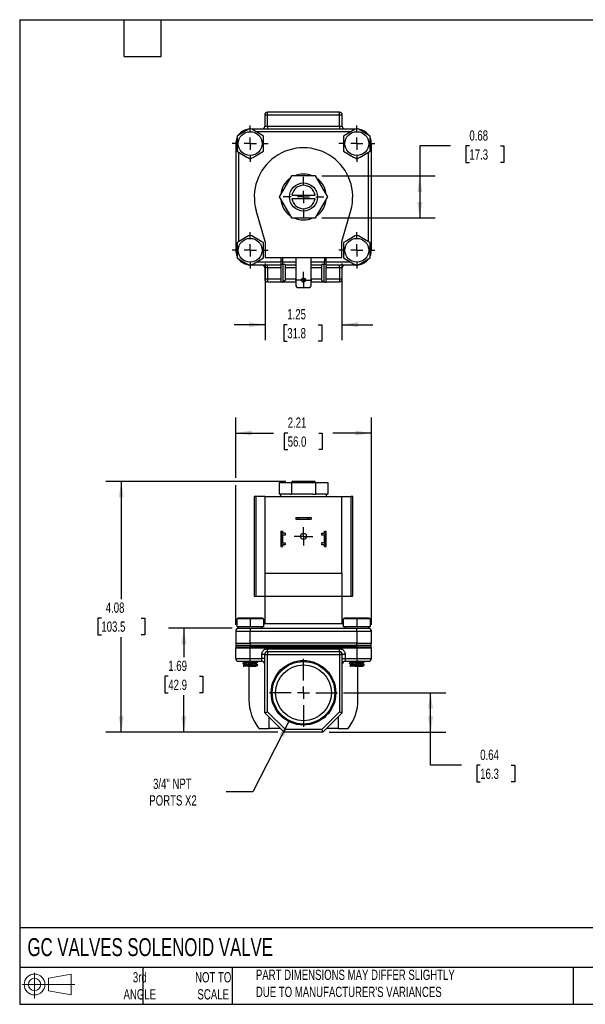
# Model space of a CAD drawing. Header units: inches. Extents: x 0.5 to 21.5, y 0.5 to 16.5.
# Tile 1 of 3: x 0.5 to 9.7, y 0.5 to 16.5. Entities that reach past the tile are written whole.
import ezdxf

# ---------------------------------------------------------------- set-up
doc = ezdxf.new("R2010")
doc.units = ezdxf.units.IN
doc.header["$LTSCALE"] = 2
doc.header["$MEASUREMENT"] = 0
doc.linetypes.add('SLD-Center', pattern=[0.75, 0.6, -0.05, 0.05, -0.05])
doc.linetypes.add('SLD-Solid', pattern=[0])
doc.layers.add('CENTER', color=40, linetype='SLD-Center')
doc.layers.add('SLD-DEFPOINTS', color=7, linetype='Continuous')
doc.layers.add('DIMENSIONS', color=140, linetype='SLD-Solid', lineweight=25)
doc.layers.add('TEXT', color=140, linetype='SLD-Solid', lineweight=25)
doc.styles.add('SLDTEXTSTYLE0', font='TXT', dxfattribs={"width": 0.7})
doc.dimstyles.new('SLDDIMSTYLE0', dxfattribs={"dimtxt": 0.169922, "dimasz": 0.26, "dimexe": 0, "dimexo": 0.0625, "dimgap": 0.04248, "dimtad": 0, "dimtih": 1, "dimtoh": 1, "dimrnd": 1e-09, "dimdsep": 46, "dimtxsty": 'SLDTEXTSTYLE0', "dimsah": 1, "dimcen": 0.09, "dimadec": 0, "dimazin": 2, "dimtfac": 1, "dimtofl": 0, "dimtmove": 0, "dimatfit": 3, "dimfxl": 0, "dimfrac": 2, "dimtolj": 1, "dimtzin": 12, "dimarcsym": 0})
doc.dimstyles.new('SLDDIMSTYLE1', dxfattribs={"dimtxt": 0.169922, "dimasz": 0.26, "dimexe": 0, "dimexo": 0.0625, "dimgap": 0.04248, "dimtad": 0, "dimtih": 1, "dimtoh": 1, "dimrnd": 1e-09, "dimzin": 12, "dimdsep": 46, "dimtxsty": 'SLDTEXTSTYLE0', "dimsah": 1, "dimcen": 0.09, "dimadec": 0, "dimazin": 3, "dimtfac": 1, "dimtofl": 0, "dimtmove": 0, "dimatfit": 3, "dimfxl": 0, "dimfrac": 2, "dimtolj": 1, "dimtzin": 12, "dimarcsym": 0})
doc.dimstyles.new('SLDDIMSTYLE2', dxfattribs={"dimtxt": 0.169922, "dimasz": 0.26, "dimexe": 0, "dimexo": 0.0625, "dimgap": 0.04248, "dimtad": 0, "dimtih": 1, "dimtoh": 1, "dimrnd": 1e-09, "dimzin": 12, "dimdsep": 46, "dimtxsty": 'SLDTEXTSTYLE0', "dimsah": 1, "dimcen": 0, "dimadec": 0, "dimazin": 3, "dimtfac": 1, "dimtofl": 0, "dimtmove": 0, "dimatfit": 3, "dimfxl": 0, "dimfrac": 2, "dimtolj": 1, "dimtzin": 12, "dimarcsym": 0})
doc.dimstyles.new('SLDDIMSTYLE3', dxfattribs={"dimtxt": 0.169922, "dimasz": 0.26, "dimexe": 0, "dimexo": 0.0625, "dimgap": 0.04248, "dimtad": 0, "dimtih": 1, "dimtoh": 1, "dimrnd": 1e-09, "dimzin": 12, "dimdsep": 46, "dimtxsty": 'SLDTEXTSTYLE0', "dimsah": 1, "dimcen": 0.09, "dimadec": 0, "dimazin": 3, "dimtfac": 1, "dimtmove": 0, "dimatfit": 0, "dimfxl": 0, "dimfrac": 2, "dimtolj": 1, "dimtzin": 12, "dimarcsym": 0})

# ---------------------------------------------------------------- blocks, each defined once
blk = doc.blocks.new('Block11')
at = {"color": 7, "linetype": 'SLD-Solid', "lineweight": 18}
for p, q in [((0.204, 0.418), (0.204, 0)), ((0.431, 0.328), (0.801, 0.396)), ((0.431, 0.126), (0.431, 0.328)), ((0.801, 0.396), (0.801, 0.058)), ((0, 0.227), (0.856, 0.227)), ((0.431, 0.126), (0.801, 0.058))]:
    blk.add_line(p, q, dxfattribs=at)
for radius in [0.169, 0.101]:
    blk.add_circle((0.204, 0.227), radius, dxfattribs=at)
blk = doc.blocks.new('Block12')
at = {"layer": 'SLD-DEFPOINTS'}
blk.add_blockref('Block11', (0, 0), dxfattribs=at)
blk = doc.blocks.new('_D')
at = {"layer": 'DIMENSIONS'}
for p, q in [((5.767, 5.562), (7.43, 5.562)), ((7.18, 4.921), (7.18, 5.562)), ((5.529, 4.921), (7.43, 4.921)), ((7.18, 4.385), (7.18, 4.921)), ((7.68, 4.385), (7.18, 4.385)), ((7.987, 4.385), (7.93, 4.385)), ((7.93, 4.385), (7.93, 4.115)), ((8.492, 4.385), (8.549, 4.385)), ((8.549, 4.385), (8.549, 4.115)), ((7.93, 4.115), (7.987, 4.115)), ((8.549, 4.115), (8.492, 4.115))]:
    blk.add_line(p, q, dxfattribs=at)
for points in [[(7.18, 5.562), (7.14, 5.302), (7.22, 5.302)], [(7.18, 4.921), (7.22, 5.181), (7.14, 5.181)]]:
    blk.add_solid(points, dxfattribs=at)
at = {"layer": 'DIMENSIONS', "char_height": 0.1667, "attachment_point": 1, "style": 'SLDTEXTSTYLE0'}
for s, insert in [('0.64', (7.987, 4.638)), ('16.3', (7.987, 4.33))]:
    blk.add_mtext(s, dxfattribs=dict(at, insert=insert))
blk = doc.blocks.new('_D_1')
at = {"layer": 'DIMENSIONS'}
for p, q in [((3.954, 6.611), (2.919, 6.611)), ((3.169, 6.611), (3.169, 6.139)), ((2.916, 5.831), (2.859, 5.831)), ((2.859, 5.831), (2.859, 5.561)), ((3.421, 5.831), (3.478, 5.831)), ((3.478, 5.831), (3.478, 5.561)), ((2.859, 5.561), (2.916, 5.561)), ((3.169, 4.921), (3.169, 5.523)), ((3.478, 5.561), (3.421, 5.561)), ((4.699, 4.921), (2.919, 4.921))]:
    blk.add_line(p, q, dxfattribs=at)
for points in [[(3.169, 6.611), (3.129, 6.351), (3.209, 6.351)], [(3.169, 4.921), (3.209, 5.181), (3.129, 5.181)]]:
    blk.add_solid(points, dxfattribs=at)
at = {"layer": 'DIMENSIONS', "char_height": 0.1667, "attachment_point": 1, "style": 'SLDTEXTSTYLE0'}
for s, insert in [('1.69', (2.916, 6.084)), ('42.9', (2.916, 5.775))]:
    blk.add_mtext(s, dxfattribs=dict(at, insert=insert))
blk = doc.blocks.new('_D_2')
at = {"layer": 'DIMENSIONS'}
for p, q in [((4.827, 8.996), (1.901, 8.996)), ((2.151, 8.996), (2.151, 7.084)), ((1.828, 6.776), (1.771, 6.776)), ((1.771, 6.776), (1.771, 6.506)), ((2.475, 6.776), (2.532, 6.776)), ((2.532, 6.776), (2.532, 6.506)), ((1.771, 6.506), (1.828, 6.506)), ((2.151, 4.921), (2.151, 6.468)), ((2.532, 6.506), (2.475, 6.506)), ((4.699, 4.921), (1.901, 4.921))]:
    blk.add_line(p, q, dxfattribs=at)
for points in [[(2.151, 8.996), (2.111, 8.736), (2.191, 8.736)], [(2.151, 4.921), (2.191, 5.181), (2.111, 5.181)]]:
    blk.add_solid(points, dxfattribs=at)
at = {"layer": 'DIMENSIONS', "char_height": 0.1667, "attachment_point": 1, "style": 'SLDTEXTSTYLE0'}
for s, insert in [('4.08', (1.899, 7.029)), ('103.5', (1.828, 6.721))]:
    blk.add_mtext(s, dxfattribs=dict(at, insert=insert))
blk = doc.blocks.new('_D_3')
at = {"layer": 'DIMENSIONS'}
for p, q in [((4.012, 9.056), (4.012, 10.033)), ((6.217, 6.664), (6.217, 10.033)), ((4.012, 9.783), (4.626, 9.783)), ((4.857, 9.783), (4.8, 9.783)), ((4.8, 9.783), (4.8, 9.513)), ((5.362, 9.783), (5.419, 9.783)), ((5.419, 9.783), (5.419, 9.513)), ((6.217, 9.783), (5.592, 9.783)), ((4.8, 9.513), (4.857, 9.513)), ((5.419, 9.513), (5.362, 9.513)), ((4.012, 6.664), (4.012, 8.936))]:
    blk.add_line(p, q, dxfattribs=at)
for points in [[(4.012, 9.783), (4.272, 9.743), (4.272, 9.823)], [(6.217, 9.783), (5.957, 9.823), (5.957, 9.743)]]:
    blk.add_solid(points, dxfattribs=at)
at = {"layer": 'DIMENSIONS', "char_height": 0.1667, "attachment_point": 1, "style": 'SLDTEXTSTYLE0'}
for s, insert in [('2.21', (4.857, 10.036)), ('56.0', (4.857, 9.728))]:
    blk.add_mtext(s, dxfattribs=dict(at, insert=insert))
blk = doc.blocks.new('_D_4')
at = {"layer": 'DIMENSIONS'}
for p, q in [((4.876, 5.094), (4.293, 3.952)), ((4.293, 3.952), (3.856, 3.952))]:
    blk.add_line(p, q, dxfattribs=at)
blk.add_solid([(4.876, 5.094), (4.722, 4.881), (4.793, 4.844)], dxfattribs=at)
at = {"layer": 'DIMENSIONS', "char_height": 0.1667, "attachment_point": 1, "style": 'SLDTEXTSTYLE0'}
for s, insert in [('3/4" NPT', (2.668, 4.167)), ('PORTS X2', (2.607, 3.897))]:
    blk.add_mtext(s, dxfattribs=dict(at, insert=insert))
blk = doc.blocks.new('SW_CENTERMARKSYMBOL_0')
at = {"layer": 'CENTER', "color": 0}
for p, q in [((-0.1, 0), (-0.14975, 0)), ((0, 0), (-0.1, 0)), ((0, 0.1), (0, 0.14975)), ((0, 0), (0, 0.1)), ((0, 0), (0, -0.1)), ((0, 0), (0.1, 0)), ((0.1, 0), (0.14975, 0)), ((0, -0.1), (0, -0.14975))]:
    blk.add_line(p, q, dxfattribs=at)
blk = doc.blocks.new('SW_CENTERMARKSYMBOL_1')
at = {"layer": 'CENTER', "color": 0}
for p, q in [((0, 0.2), (0, 0.553)), ((-0.2, 0), (-0.553, 0)), ((0, 0), (-0.1, 0)), ((0, 0), (0, 0.1)), ((0, 0), (0, -0.1)), ((0, 0), (0.1, 0)), ((0.2, 0), (0.553, 0)), ((0, -0.2), (0, -0.553))]:
    blk.add_line(p, q, dxfattribs=at)
blk = doc.blocks.new('_D_7')
at = {"layer": 'DIMENSIONS'}
for p, q in [((4.489, 12.537), (4.489, 11.294)), ((5.739, 12.537), (5.739, 11.294)), ((4.489, 11.544), (3.989, 11.544)), ((4.85, 11.544), (4.792, 11.544)), ((4.792, 11.544), (4.792, 11.274)), ((5.354, 11.544), (5.412, 11.544)), ((5.412, 11.544), (5.412, 11.274)), ((5.739, 11.544), (6.239, 11.544)), ((4.792, 11.274), (4.85, 11.274)), ((5.412, 11.274), (5.354, 11.274))]:
    blk.add_line(p, q, dxfattribs=at)
for points in [[(4.489, 11.544), (4.229, 11.584), (4.229, 11.504)], [(5.739, 11.544), (5.999, 11.504), (5.999, 11.584)]]:
    blk.add_solid(points, dxfattribs=at)
at = {"layer": 'DIMENSIONS', "char_height": 0.1667, "attachment_point": 1, "style": 'SLDTEXTSTYLE0'}
for s, insert in [('1.25', (4.85, 11.797)), ('31.8', (4.85, 11.489))]:
    blk.add_mtext(s, dxfattribs=dict(at, insert=insert))
blk = doc.blocks.new('_D_8')
at = {"layer": 'DIMENSIONS'}
for p, q in [((7.504, 14.448), (7.004, 14.448)), ((7.004, 14.448), (7.004, 13.96)), ((7.811, 14.448), (7.754, 14.448)), ((7.754, 14.448), (7.754, 14.178)), ((8.316, 14.448), (8.373, 14.448)), ((8.373, 14.448), (8.373, 14.178)), ((7.754, 14.178), (7.811, 14.178)), ((8.373, 14.178), (8.316, 14.178)), ((5.411, 13.96), (7.254, 13.96)), ((7.004, 13.96), (7.004, 13.279)), ((5.411, 13.279), (7.254, 13.279))]:
    blk.add_line(p, q, dxfattribs=at)
for points in [[(7.004, 13.96), (6.964, 13.7), (7.044, 13.7)], [(7.004, 13.279), (7.044, 13.539), (6.964, 13.539)]]:
    blk.add_solid(points, dxfattribs=at)
at = {"layer": 'DIMENSIONS', "char_height": 0.1667, "attachment_point": 1, "style": 'SLDTEXTSTYLE0'}
for s, insert in [('0.68', (7.811, 14.701)), ('17.3', (7.811, 14.392))]:
    blk.add_mtext(s, dxfattribs=dict(at, insert=insert))
blk = doc.blocks.new('SW_CENTERMARKSYMBOL_3')
at = {"layer": 'CENTER', "color": 0}
for p, q in [((0, 0.2), (0, 0.294)), ((-0.2, 0), (-0.294, 0)), ((0, 0), (-0.1, 0)), ((0, 0), (0, 0.1)), ((0, 0), (0, -0.1)), ((0, 0), (0.1, 0)), ((0.2, 0), (0.294, 0)), ((0, -0.2), (0, -0.294))]:
    blk.add_line(p, q, dxfattribs=at)
blk = doc.blocks.new('SW_CENTERMARKSYMBOL_4')
at = {"layer": 'CENTER', "color": 0}
for p, q in [((0, 0.2), (0, 0.294)), ((-0.2, 0), (-0.294, 0)), ((0, 0), (-0.1, 0)), ((0, 0), (0, 0.1)), ((0, 0), (0, -0.1)), ((0, 0), (0.1, 0)), ((0.2, 0), (0.294, 0)), ((0, -0.2), (0, -0.294))]:
    blk.add_line(p, q, dxfattribs=at)
blk = doc.blocks.new('SW_CENTERMARKSYMBOL_5')
at = {"layer": 'CENTER', "color": 0}
for p, q in [((0, 0.2), (0, 0.294)), ((-0.2, 0), (-0.294, 0)), ((0, 0), (-0.1, 0)), ((0, 0), (0, 0.1)), ((0, 0), (0, -0.1)), ((0, 0), (0.1, 0)), ((0.2, 0), (0.294, 0)), ((0, -0.2), (0, -0.294))]:
    blk.add_line(p, q, dxfattribs=at)
blk = doc.blocks.new('SW_CENTERMARKSYMBOL_6')
at = {"layer": 'CENTER', "color": 0}
for p, q in [((0, 0.2), (0, 0.294)), ((-0.2, 0), (-0.294, 0)), ((0, 0), (-0.1, 0)), ((0, 0), (0, 0.1)), ((0, 0), (0, -0.1)), ((0, 0), (0.1, 0)), ((0.2, 0), (0.294, 0)), ((0, -0.2), (0, -0.294))]:
    blk.add_line(p, q, dxfattribs=at)
blk = doc.blocks.new('SW_CENTERMARKSYMBOL_7')
at = {"layer": 'CENTER', "color": 0}
for p, q in [((-0.1, 0), (-0.133, 0)), ((0, 0), (-0.1, 0)), ((0, 0.1), (0, 0.133)), ((0, 0), (0, 0.1)), ((0, 0), (0, -0.1)), ((0, 0), (0.1, 0)), ((0.1, 0), (0.133, 0)), ((0, -0.1), (0, -0.133))]:
    blk.add_line(p, q, dxfattribs=at)
blk = doc.blocks.new('SW_CENTERMARKSYMBOL_8')
at = {"layer": 'CENTER', "color": 0}
for p, q in [((0, 0.2), (0, 0.328)), ((-0.2, 0), (-0.328, 0)), ((0, 0), (-0.1, 0)), ((0, 0), (0, 0.1)), ((0, 0), (0, -0.1)), ((0, 0), (0.1, 0)), ((0.2, 0), (0.328, 0)), ((0, -0.2), (0, -0.328))]:
    blk.add_line(p, q, dxfattribs=at)

msp = doc.modelspace()

# ---------------------------------------------------------------- linework, layer by layer
for p, q in [((4.484, 14.95), (4.484, 14.769)), ((4.531, 14.95), (4.484, 14.95)), ((4.531, 14.95), (4.531, 14.997)), ((5.697, 14.997), (4.531, 14.997)), ((5.697, 14.95), (4.531, 14.95)), ((4.531, 14.769), (4.531, 14.95)), ((5.697, 14.95), (5.697, 14.997)), ((5.697, 14.769), (5.697, 14.95)), ((5.744, 14.95), (5.697, 14.95)), ((5.744, 14.769), (5.744, 14.95)), ((5.959, 14.722), (4.27, 14.722)), ((4.484, 14.769), (4.531, 14.769)), ((4.531, 14.769), (4.531, 14.722)), ((4.531, 14.769), (5.697, 14.769)), ((5.697, 14.769), (5.697, 14.722)), ((5.697, 14.769), (5.744, 14.769)), ((5.878, 14.675), (4.351, 14.675)), ((4.012, 14.486), (4.012, 12.753)), ((4.032, 14.486), (4.012, 14.486)), ((6.217, 14.486), (6.197, 14.486)), ((6.217, 12.753), (6.217, 14.486)), ((4.059, 14.346), (4.059, 12.892)), ((6.17, 12.892), (6.17, 14.346)), ((4.918, 13.96), (4.721, 13.619)), ((5.311, 13.96), (4.918, 13.96)), ((5.507, 13.619), (5.311, 13.96)), ((4.721, 13.619), (4.918, 13.279)), ((4.927, 13.649), (5.302, 13.649)), ((5.311, 13.279), (5.507, 13.619)), ((5.302, 13.589), (4.927, 13.589)), ((4.489, 12.897), (4.345, 13.398)), ((5.739, 12.897), (5.883, 13.398)), ((4.918, 13.279), (5.311, 13.279)), ((4.489, 12.897), (4.489, 12.637)), ((5.739, 12.637), (5.739, 12.897)), ((4.012, 12.753), (4.032, 12.753)), ((6.197, 12.753), (6.217, 12.753)), ((4.27, 12.517), (4.743, 12.517)), ((4.351, 12.564), (4.743, 12.564)), ((4.489, 12.637), (5.739, 12.637)), ((4.531, 12.47), (4.531, 12.517)), ((4.743, 12.637), (4.743, 12.583)), ((4.743, 12.583), (4.775, 12.583)), ((4.743, 12.583), (4.743, 12.523)), ((4.784, 12.523), (4.743, 12.523)), ((4.743, 12.523), (4.743, 12.237)), ((4.775, 12.637), (4.775, 12.583)), ((4.775, 12.583), (4.775, 12.523)), ((4.775, 12.564), (4.988, 12.564)), ((4.784, 12.245), (4.784, 12.523)), ((4.814, 12.523), (4.784, 12.523)), ((4.814, 12.523), (4.814, 12.26)), ((4.814, 12.517), (4.988, 12.517)), ((4.988, 12.637), (4.988, 12.196)), ((5.241, 12.196), (5.241, 12.637)), ((5.241, 12.564), (5.453, 12.564)), ((5.241, 12.517), (5.414, 12.517)), ((5.444, 12.523), (5.414, 12.523)), ((5.414, 12.26), (5.414, 12.523)), ((5.444, 12.523), (5.444, 12.245)), ((5.485, 12.523), (5.444, 12.523)), ((5.453, 12.637), (5.453, 12.583)), ((5.453, 12.583), (5.485, 12.583)), ((5.453, 12.523), (5.453, 12.583)), ((5.485, 12.583), (5.485, 12.637)), ((5.485, 12.523), (5.485, 12.583)), ((5.485, 12.564), (5.878, 12.564)), ((5.485, 12.237), (5.485, 12.523)), ((5.485, 12.517), (5.959, 12.517)), ((5.697, 12.47), (5.697, 12.517)), ((4.531, 12.47), (4.484, 12.47)), ((4.484, 12.47), (4.484, 12.288)), ((4.531, 12.47), (4.531, 12.288)), ((4.743, 12.47), (4.531, 12.47)), ((4.988, 12.47), (4.814, 12.47)), ((5.414, 12.47), (5.241, 12.47)), ((5.697, 12.47), (5.485, 12.47)), ((5.744, 12.47), (5.697, 12.47)), ((5.697, 12.47), (5.697, 12.288)), ((5.744, 12.288), (5.744, 12.47)), ((4.484, 12.288), (4.531, 12.288)), ((4.531, 12.288), (4.531, 12.241)), ((4.531, 12.288), (4.743, 12.288)), ((4.531, 12.241), (4.743, 12.241)), ((4.769, 12.237), (4.743, 12.237)), ((4.769, 12.237), (4.784, 12.245)), ((4.777, 12.241), (4.988, 12.241)), ((4.814, 12.26), (4.784, 12.245)), ((4.814, 12.288), (4.988, 12.288)), ((5.087, 12.288), (5.141, 12.288)), ((5.097, 12.241), (5.132, 12.241)), ((5.241, 12.288), (5.414, 12.288)), ((5.241, 12.241), (5.451, 12.241)), ((5.414, 12.26), (5.444, 12.245)), ((5.444, 12.245), (5.459, 12.237)), ((5.459, 12.237), (5.485, 12.237)), ((5.485, 12.288), (5.697, 12.288)), ((5.485, 12.241), (5.697, 12.241)), ((5.697, 12.288), (5.744, 12.288)), ((5.697, 12.288), (5.697, 12.241)), ((5.038, 12.146), (5.191, 12.146)), ((4.721, 8.977), (4.721, 8.791)), ((4.721, 8.977), (4.918, 8.977)), ((4.918, 8.977), (4.918, 8.791)), ((4.918, 8.977), (5.311, 8.977)), ((4.927, 8.996), (4.927, 8.977)), ((5.302, 8.996), (4.927, 8.996)), ((5.302, 8.977), (5.302, 8.996)), ((5.311, 8.977), (5.311, 8.791)), ((5.311, 8.977), (5.507, 8.977)), ((5.507, 8.977), (5.507, 8.791)), ((4.314, 8.754), (4.314, 7.134)), ((4.345, 8.754), (4.314, 8.754)), ((4.345, 7.134), (4.345, 8.754)), ((4.489, 8.754), (4.345, 8.754)), ((4.489, 8.754), (5.739, 8.754)), ((4.489, 7.504), (4.489, 8.754)), ((4.743, 8.791), (4.721, 8.791)), ((4.741, 8.791), (4.741, 8.754)), ((4.896, 8.791), (4.743, 8.791)), ((4.896, 8.791), (4.918, 8.791)), ((4.962, 8.791), (4.918, 8.791)), ((5.267, 8.791), (4.962, 8.791)), ((5.267, 8.791), (5.311, 8.791)), ((5.333, 8.791), (5.311, 8.791)), ((5.485, 8.791), (5.333, 8.791)), ((5.485, 8.791), (5.507, 8.791)), ((5.487, 8.754), (5.487, 8.791)), ((5.739, 7.504), (5.739, 8.754)), ((5.739, 8.754), (5.883, 8.754)), ((5.883, 8.754), (5.883, 7.134)), ((5.914, 8.754), (5.883, 8.754)), ((5.914, 7.134), (5.914, 8.754)), ((4.988, 8.413), (4.988, 8.381)), ((4.988, 8.413), (5.038, 8.413)), ((4.988, 8.381), (5.038, 8.381)), ((5.038, 8.413), (5.038, 8.381)), ((5.038, 8.413), (5.191, 8.413)), ((5.038, 8.381), (5.191, 8.381)), ((5.191, 8.381), (5.191, 8.413)), ((5.191, 8.413), (5.241, 8.413)), ((5.191, 8.381), (5.241, 8.381)), ((5.241, 8.413), (5.241, 8.381)), ((4.743, 8.188), (4.775, 8.188)), ((4.743, 8.188), (4.743, 8.176)), ((4.743, 8.176), (4.775, 8.176)), ((4.743, 8.176), (4.743, 8.116)), ((4.775, 8.188), (4.775, 8.176)), ((4.775, 8.176), (4.775, 8.156)), ((5.453, 8.188), (5.485, 8.188)), ((5.453, 8.176), (5.453, 8.188)), ((5.485, 8.176), (5.453, 8.176)), ((5.453, 8.156), (5.453, 8.176)), ((5.485, 8.176), (5.485, 8.188)), ((5.485, 8.116), (5.485, 8.176)), ((4.743, 8.116), (4.743, 8.009)), ((4.743, 8.009), (4.743, 7.949)), ((4.769, 7.971), (4.769, 8.155)), ((4.775, 8.12), (4.775, 8.005)), ((4.814, 8.126), (4.781, 8.126)), ((4.814, 8.157), (4.784, 8.157)), ((4.814, 8.157), (4.814, 8.126)), ((5.414, 8.126), (5.414, 8.157)), ((5.414, 8.157), (5.444, 8.157)), ((5.447, 8.126), (5.414, 8.126)), ((5.453, 8.005), (5.453, 8.12)), ((5.459, 8.155), (5.459, 7.971)), ((5.485, 8.009), (5.485, 8.116)), ((5.485, 7.949), (5.485, 8.009)), ((4.743, 7.949), (4.775, 7.949)), ((4.743, 7.949), (4.743, 7.938)), ((4.743, 7.938), (4.775, 7.938)), ((4.775, 7.969), (4.775, 7.949)), ((4.775, 7.949), (4.775, 7.938)), ((4.781, 7.999), (4.814, 7.999)), ((4.814, 7.968), (4.784, 7.968)), ((4.814, 7.999), (4.814, 7.968)), ((5.414, 7.968), (5.414, 7.999)), ((5.447, 7.999), (5.414, 7.999)), ((5.444, 7.968), (5.414, 7.968)), ((5.453, 7.949), (5.453, 7.969)), ((5.453, 7.949), (5.485, 7.949)), ((5.453, 7.938), (5.453, 7.949)), ((5.453, 7.938), (5.485, 7.938)), ((5.485, 7.938), (5.485, 7.949)), ((4.489, 7.504), (5.739, 7.504)), ((4.489, 7.134), (4.489, 7.504)), ((5.739, 7.504), (5.739, 7.134)), ((4.314, 7.134), (4.345, 7.134)), ((4.345, 7.134), (4.489, 7.134)), ((4.484, 7.134), (4.484, 6.687)), ((4.489, 7.134), (5.739, 7.134)), ((5.739, 7.134), (5.883, 7.134)), ((5.744, 6.687), (5.744, 7.134)), ((5.883, 7.134), (5.914, 7.134)), ((4.054, 6.775), (4.033, 6.771)), ((4.033, 6.632), (4.033, 6.765)), ((4.442, 6.775), (4.054, 6.775)), ((4.248, 6.765), (4.248, 6.632)), ((4.463, 6.771), (4.442, 6.775)), ((4.463, 6.765), (4.463, 6.632)), ((5.787, 6.775), (5.766, 6.771)), ((5.766, 6.632), (5.766, 6.765)), ((6.175, 6.775), (5.787, 6.775)), ((5.981, 6.765), (5.981, 6.632)), ((6.196, 6.771), (6.175, 6.775)), ((6.196, 6.765), (6.196, 6.632)), ((4.012, 6.564), (4.248, 6.564)), ((4.012, 6.564), (4.012, 6.366)), ((4.248, 6.632), (4.033, 6.632)), ((4.054, 6.632), (4.054, 6.611)), ((4.054, 6.611), (4.292, 6.611)), ((4.463, 6.632), (4.248, 6.632)), ((4.248, 6.611), (4.248, 6.564)), ((4.248, 6.366), (4.248, 6.564)), ((4.248, 6.564), (5.981, 6.564)), ((4.292, 6.611), (5.937, 6.611)), ((4.442, 6.611), (4.442, 6.632)), ((4.484, 6.687), (4.463, 6.666)), ((4.484, 6.687), (5.744, 6.687)), ((5.766, 6.666), (5.744, 6.687)), ((5.981, 6.632), (5.766, 6.632)), ((5.787, 6.632), (5.787, 6.611)), ((5.937, 6.611), (6.175, 6.611)), ((6.196, 6.632), (5.981, 6.632)), ((5.981, 6.564), (5.981, 6.611)), ((5.981, 6.564), (6.217, 6.564)), ((5.981, 6.564), (5.981, 6.366)), ((6.175, 6.611), (6.175, 6.632)), ((6.217, 6.366), (6.217, 6.564)), ((4.012, 6.366), (4.248, 6.366)), ((4.012, 6.121), (4.012, 6.291)), ((4.012, 6.291), (4.248, 6.291)), ((4.014, 6.335), (4.014, 6.31)), ((4.014, 6.335), (4.248, 6.335)), ((4.014, 6.31), (4.248, 6.31)), ((4.248, 6.366), (4.248, 6.335)), ((5.981, 6.366), (4.248, 6.366)), ((4.248, 6.31), (4.248, 6.335)), ((4.248, 6.335), (5.98, 6.335)), ((4.248, 6.291), (4.248, 6.31)), ((5.98, 6.31), (4.248, 6.31)), ((4.248, 6.121), (4.248, 6.291)), ((4.248, 6.291), (5.981, 6.291)), ((4.531, 6.232), (4.531, 6.279)), ((4.531, 6.279), (5.697, 6.279)), ((5.697, 6.232), (5.697, 6.279)), ((5.98, 6.335), (5.98, 6.31)), ((5.98, 6.335), (6.214, 6.335)), ((5.98, 6.31), (6.214, 6.31)), ((5.981, 6.366), (6.217, 6.366)), ((5.981, 6.335), (5.981, 6.366)), ((5.981, 6.31), (5.981, 6.291)), ((5.981, 6.291), (5.981, 6.121)), ((5.981, 6.291), (6.217, 6.291)), ((6.214, 6.31), (6.214, 6.335)), ((6.217, 6.121), (6.217, 6.291)), ((4.012, 6.121), (4.248, 6.121)), ((4.248, 6.121), (4.437, 6.121)), ((4.248, 6.074), (4.248, 6.121)), ((4.437, 6.121), (4.437, 6.185)), ((4.484, 6.185), (4.437, 6.185)), ((4.484, 6.121), (4.437, 6.121)), ((4.437, 6.074), (4.437, 6.121)), ((4.484, 5.236), (4.484, 6.185)), ((4.484, 6.185), (4.531, 6.185)), ((4.531, 6.232), (4.531, 6.185)), ((4.531, 6.232), (5.697, 6.232)), ((4.531, 5.255), (4.531, 6.185)), ((4.531, 6.185), (5.697, 6.185)), ((5.697, 6.232), (5.697, 6.185)), ((5.697, 6.185), (5.697, 5.255)), ((5.697, 6.185), (5.744, 6.185)), ((5.744, 5.236), (5.744, 6.185)), ((5.791, 6.185), (5.744, 6.185)), ((5.744, 6.121), (5.791, 6.121)), ((5.791, 6.185), (5.791, 6.121)), ((5.791, 6.121), (5.791, 6.074)), ((5.791, 6.121), (5.981, 6.121)), ((5.981, 6.121), (5.981, 6.074)), ((5.981, 6.121), (6.217, 6.121)), ((4.126, 6.043), (4.126, 6.037)), ((4.149, 6.073), (4.154, 6.07)), ((4.153, 6.071), (4.153, 6.059)), ((4.153, 6.021), (4.153, 6.009)), ((4.228, 5.997), (4.228, 5.448)), ((4.248, 6.074), (4.437, 6.074)), ((4.343, 6.034), (4.343, 6.046)), ((4.369, 6.069), (4.361, 6.074)), ((4.37, 6.062), (4.37, 6.068)), ((4.37, 6.012), (4.37, 6.018)), ((5.791, 6.074), (5.981, 6.074)), ((5.859, 6.043), (5.859, 6.037)), ((5.882, 6.073), (5.887, 6.07)), ((5.886, 6.071), (5.886, 6.059)), ((5.886, 6.021), (5.886, 6.009)), ((6, 5.448), (6, 5.997)), ((6.076, 6.034), (6.076, 6.046)), ((6.102, 6.069), (6.093, 6.074)), ((6.103, 6.062), (6.103, 6.068)), ((6.103, 6.012), (6.103, 6.018)), ((4.799, 4.921), (4.484, 5.236)), ((4.819, 4.968), (4.531, 5.255)), ((4.554, 4.98), (4.554, 5.167)), ((5.697, 5.255), (5.41, 4.968)), ((5.429, 4.921), (5.744, 5.236)), ((5.675, 5.167), (5.675, 4.98)), ((4.391, 4.98), (4.554, 4.98)), ((4.74, 4.98), (4.554, 4.98)), ((5.41, 4.968), (4.819, 4.968)), ((5.675, 4.98), (5.488, 4.98)), ((5.675, 4.98), (5.838, 4.98)), ((5.429, 4.921), (4.799, 4.921))]:
    msp.add_line(p, q)
for centre, radius in [((4.248, 14.486), 0.194), ((5.981, 14.486), 0.194), ((5.114, 13.619), 0.228), ((4.248, 12.753), 0.194), ((5.981, 12.753), 0.194), ((5.114, 12.269), 0.033), ((5.114, 8.103), 0.0498), ((5.114, 5.562), 0.525), ((5.114, 5.562), 0.508), ((5.114, 5.562), 0.453)]:
    msp.add_circle(centre, radius)
for centre, radius, start, end in [((4.531, 14.95), 0.047, 90, 180), ((5.697, 14.95), 0.047, 0, 90), ((4.248, 14.486), 0.236, 96.8243, 143.3468), ((4.437, 14.769), 0.047, 270, 0), ((5.791, 14.769), 0.047, 180, 270), ((5.981, 14.486), 0.236, 36.8059, 83.5645), ((4.248, 14.486), 0.236, 156.7325, 180), ((5.981, 14.486), 0.236, 0, 23.2224), ((5.114, 13.619), 0.8, 343.9779, 196.0221), ((5.114, 13.619), 0.373, 125.9048, 174.0952), ((5.114, 13.619), 0.373, 65.9048, 114.0952), ((5.114, 13.619), 0.373, 5.9048, 54.0952), ((5.114, 13.619), 0.19, 9.0847, 170.9153), ((5.114, 13.619), 0.373, 185.9048, 234.0952), ((5.114, 13.619), 0.19, 189.0847, 350.9153), ((5.114, 13.619), 0.373, 305.9048, 354.0952), ((5.114, 13.619), 0.373, 245.9048, 294.0952), ((4.248, 12.753), 0.236, 180, 203.2224), ((5.981, 12.753), 0.236, 336.7325, 0), ((4.248, 12.753), 0.236, 216.8059, 263.5645), ((4.437, 12.47), 0.047, 0, 90), ((5.791, 12.47), 0.047, 90, 180), ((5.981, 12.753), 0.236, 276.8243, 323.3468), ((4.531, 12.288), 0.047, 180, 270), ((5.038, 12.196), 0.05, 180, 270), ((5.191, 12.196), 0.05, 270, 0), ((5.697, 12.288), 0.047, 270, 0), ((4.784, 8.116), 0.041, 111.4452, 180), ((4.784, 8.009), 0.041, 180, 248.5548), ((4.784, 8.116), 0.041, 90, 111.4452), ((4.781, 8.12), 0.006, 90, 180), ((4.781, 8.005), 0.006, 180, 270), ((5.444, 8.116), 0.041, 68.5548, 90), ((5.447, 8.12), 0.006, 0, 90), ((5.447, 8.005), 0.006, 270, 0), ((5.444, 8.116), 0.041, 0, 68.5548), ((5.444, 8.009), 0.041, 291.4452, 0), ((4.784, 8.009), 0.041, 248.5548, 270), ((5.444, 8.009), 0.041, 270, 291.4452), ((4.059, 6.564), 0.047, 90, 180), ((6.17, 6.564), 0.047, 0, 90), ((4.043, 6.366), 0.031, 180, 270), ((4.059, 6.291), 0.047, 156.1555, 180), ((6.186, 6.366), 0.031, 270, 0), ((6.17, 6.291), 0.047, 0, 23.8445), ((4.059, 6.121), 0.047, 180, 270), ((4.531, 6.185), 0.047, 90, 180), ((5.697, 6.185), 0.047, 0, 90), ((6.17, 6.121), 0.047, 270, 0), ((4.437, 6.027), 0.047, 0, 90), ((5.791, 6.027), 0.047, 90, 180), ((4.984, 5.448), 0.756, 179.957, 218.2369)]:
    msp.add_arc(centre, radius, start, end)
msp.add_ellipse((5.114, 5.448), major_axis=(0.886, 0), ratio=0.916331, start_param=5.668275, end_param=6.283185)
for points in [[(4.248, 14.734), (4.212, 14.714), (4.14, 14.672), (4.068, 14.631), (4.033, 14.61)], [(4.463, 14.61), (4.427, 14.631), (4.355, 14.672), (4.284, 14.714), (4.248, 14.734)], [(5.981, 14.734), (5.945, 14.714), (5.873, 14.672), (5.801, 14.631), (5.766, 14.61)], [(6.196, 14.61), (6.16, 14.631), (6.088, 14.672), (6.017, 14.714), (5.981, 14.734)], [(4.033, 14.361), (4.068, 14.341), (4.14, 14.299), (4.212, 14.258), (4.248, 14.237)], [(4.248, 14.237), (4.284, 14.258), (4.355, 14.299), (4.427, 14.341), (4.463, 14.361)], [(5.766, 14.361), (5.801, 14.341), (5.873, 14.299), (5.945, 14.258), (5.981, 14.237)], [(5.981, 14.237), (6.017, 14.258), (6.088, 14.299), (6.16, 14.341), (6.196, 14.361)], [(4.248, 13.001), (4.212, 12.981), (4.14, 12.939), (4.068, 12.898), (4.033, 12.877)], [(4.463, 12.877), (4.427, 12.898), (4.355, 12.939), (4.284, 12.981), (4.248, 13.001)], [(5.981, 13.001), (5.945, 12.981), (5.873, 12.939), (5.801, 12.898), (5.766, 12.877)], [(6.196, 12.877), (6.16, 12.898), (6.088, 12.939), (6.017, 12.981), (5.981, 13.001)], [(4.033, 12.628), (4.068, 12.608), (4.14, 12.566), (4.212, 12.525), (4.248, 12.504)], [(4.248, 12.504), (4.284, 12.525), (4.355, 12.566), (4.427, 12.608), (4.463, 12.628)], [(5.766, 12.628), (5.801, 12.608), (5.873, 12.566), (5.945, 12.525), (5.981, 12.504)], [(5.981, 12.504), (6.017, 12.525), (6.088, 12.566), (6.16, 12.608), (6.196, 12.628)], [(4.033, 6.765), (4.068, 6.769), (4.14, 6.773), (4.212, 6.769), (4.248, 6.765)], [(4.033, 6.771), (4.033, 6.771), (4.033, 6.769), (4.033, 6.765)], [(4.248, 6.765), (4.284, 6.769), (4.355, 6.773), (4.427, 6.769), (4.463, 6.765)], [(4.463, 6.765), (4.463, 6.769), (4.463, 6.771), (4.463, 6.771)], [(5.766, 6.765), (5.801, 6.769), (5.873, 6.773), (5.945, 6.769), (5.981, 6.765)], [(5.766, 6.771), (5.766, 6.771), (5.766, 6.769), (5.766, 6.765)], [(5.981, 6.765), (6.017, 6.769), (6.088, 6.773), (6.16, 6.769), (6.196, 6.765)], [(6.196, 6.765), (6.196, 6.769), (6.196, 6.771), (6.196, 6.771)], [(4.059, 6.074), (4.059, 6.074), (4.144, 6.074), (4.248, 6.074)], [(5.981, 6.074), (6.085, 6.074), (6.17, 6.074), (6.17, 6.074)]]:
    msp.add_open_spline(points, degree=3)
for points, knots in [([(4.033, 14.61), (4.033, 14.569), (4.033, 14.527), (4.033, 14.444), (4.033, 14.403), (4.033, 14.361)], [0, 0, 0, 0, 0.5, 0.5, 1, 1, 1, 1]), ([(4.463, 14.361), (4.463, 14.403), (4.463, 14.444), (4.463, 14.527), (4.463, 14.569), (4.463, 14.61)], [0, 0, 0, 0, 0.5, 0.5, 1, 1, 1, 1]), ([(5.766, 14.61), (5.766, 14.569), (5.766, 14.527), (5.766, 14.444), (5.766, 14.403), (5.766, 14.361)], [0, 0, 0, 0, 0.5, 0.5, 1, 1, 1, 1]), ([(6.196, 14.361), (6.196, 14.403), (6.196, 14.444), (6.196, 14.527), (6.196, 14.569), (6.196, 14.61)], [0, 0, 0, 0, 0.5, 0.5, 1, 1, 1, 1]), ([(4.033, 12.877), (4.033, 12.836), (4.033, 12.794), (4.033, 12.711), (4.033, 12.67), (4.033, 12.628)], [0, 0, 0, 0, 0.5, 0.5, 1, 1, 1, 1]), ([(4.463, 12.628), (4.463, 12.67), (4.463, 12.711), (4.463, 12.794), (4.463, 12.836), (4.463, 12.877)], [0, 0, 0, 0, 0.5, 0.5, 1, 1, 1, 1]), ([(5.766, 12.877), (5.766, 12.836), (5.766, 12.794), (5.766, 12.711), (5.766, 12.67), (5.766, 12.628)], [0, 0, 0, 0, 0.5, 0.5, 1, 1, 1, 1]), ([(6.196, 12.628), (6.196, 12.67), (6.196, 12.711), (6.196, 12.794), (6.196, 12.836), (6.196, 12.877)], [0, 0, 0, 0, 0.5, 0.5, 1, 1, 1, 1]), ([(4.437, 6.185), (4.437, 6.187), (4.437, 6.191), (4.438, 6.197), (4.439, 6.202), (4.44, 6.208), (4.442, 6.214), (4.445, 6.224), (4.452, 6.237), (4.464, 6.252), (4.479, 6.264), (4.494, 6.272), (4.508, 6.276), (4.519, 6.278), (4.527, 6.279), (4.531, 6.279)], [0, 0, 0, 0, 0.04028, 0.080249, 0.120065, 0.159889, 0.199881, 0.2402, 0.370057, 0.500058, 0.629915, 0.759916, 0.840127, 0.919727, 1, 1, 1, 1]), ([(5.697, 6.279), (5.699, 6.279), (5.703, 6.279), (5.709, 6.278), (5.715, 6.277), (5.721, 6.276), (5.726, 6.274), (5.736, 6.271), (5.749, 6.264), (5.764, 6.252), (5.776, 6.237), (5.784, 6.222), (5.789, 6.208), (5.791, 6.197), (5.791, 6.189), (5.791, 6.185)], [0, 0, 0, 0, 0.04028, 0.080249, 0.120065, 0.159889, 0.199881, 0.2402, 0.370057, 0.500058, 0.629915, 0.759916, 0.840127, 0.919727, 1, 1, 1, 1]), ([(4.126, 6.043), (4.127, 6.044), (4.13, 6.046), (4.151, 6.049), (4.182, 6.051), (4.221, 6.054), (4.263, 6.056), (4.303, 6.059), (4.337, 6.062), (4.36, 6.065), (4.371, 6.067), (4.369, 6.068), (4.368, 6.068)], [0, 0, 0, 0, 0.1076, 0.215206, 0.32284, 0.430448, 0.538092, 0.6457, 0.753336, 0.860945, 0.968555, 1, 1, 1, 1]), ([(4.368, 6.061), (4.366, 6.06), (4.364, 6.059), (4.344, 6.056), (4.314, 6.054), (4.275, 6.051), (4.233, 6.048), (4.193, 6.046), (4.159, 6.043), (4.135, 6.04), (4.127, 6.038), (4.125, 6.037), (4.127, 6.036), (4.128, 6.036)], [0, 0, 0, 0, 0.071579, 0.178936, 0.286321, 0.39368, 0.501074, 0.608433, 0.715819, 0.823179, 0.93054, 0.962135, 1, 1, 1, 1]), ([(4.154, 6.06), (4.149, 6.057), (4.14, 6.052), (4.131, 6.047), (4.126, 6.044)], [0, 0, 0, 0, 0.4996061, 1, 1, 1, 1]), ([(4.127, 6.036), (4.131, 6.033), (4.14, 6.028), (4.149, 6.023), (4.154, 6.02)], [0, 0, 0, 0, 0.500338, 1, 1, 1, 1]), ([(4.154, 6.01), (4.149, 6.007), (4.142, 6.003), (4.135, 5.999), (4.133, 5.998)], [0, 0, 0, 0, 0.6435515, 1, 1, 1, 1]), ([(4.133, 5.997), (4.133, 5.997), (4.134, 5.997), (4.139, 5.997), (4.143, 5.997)], [0, 0, 0, 0, 0.4557265, 1, 1, 1, 1]), ([(4.143, 5.997), (4.151, 5.998), (4.167, 6), (4.204, 6.003), (4.245, 6.005), (4.286, 6.008), (4.323, 6.011), (4.352, 6.013), (4.366, 6.016), (4.371, 6.018), (4.368, 6.019), (4.367, 6.019)], [0, 0, 0, 0, 0.124032, 0.248072, 0.372134, 0.496182, 0.620221, 0.744294, 0.868333, 0.958175, 1, 1, 1, 1]), ([(4.217, 5.997), (4.215, 5.997), (4.211, 5.997), (4.204, 5.997), (4.198, 5.997), (4.192, 5.997), (4.186, 5.997), (4.18, 5.997), (4.173, 5.997), (4.165, 5.997), (4.157, 5.997), (4.149, 5.997), (4.145, 5.997), (4.143, 5.997)], [0, 0, 0, 0, 0.071987, 0.14341, 0.214496, 0.285474, 0.356576, 0.428031, 0.500066, 0.625621, 0.749973, 0.874355, 1, 1, 1, 1]), ([(4.214, 5.997), (4.212, 5.997), (4.201, 5.997), (4.183, 5.997), (4.162, 5.997), (4.15, 5.997), (4.146, 5.997), (4.146, 5.997)], [0, 0, 0, 0, 0.071726, 0.377397, 0.684497, 0.991615, 1, 1, 1, 1]), ([(4.279, 6.074), (4.274, 6.073), (4.262, 6.072), (4.24, 6.071), (4.214, 6.068), (4.192, 6.066), (4.173, 6.064), (4.16, 6.062), (4.153, 6.06), (4.154, 6.059), (4.154, 6.059)], [0, 0, 0, 0, 0.077022, 0.217649, 0.360647, 0.504399, 0.644883, 0.788202, 0.931728, 1, 1, 1, 1]), ([(4.154, 6.021), (4.154, 6.022), (4.154, 6.023), (4.162, 6.025), (4.176, 6.027), (4.196, 6.029), (4.219, 6.031), (4.245, 6.033), (4.27, 6.036), (4.295, 6.038), (4.315, 6.04), (4.331, 6.042), (4.34, 6.044), (4.341, 6.045), (4.341, 6.045)], [0, 0, 0, 0, 0.060485, 0.15177, 0.242284, 0.331622, 0.422984, 0.513232, 0.602781, 0.694186, 0.784136, 0.873961, 0.965373, 1, 1, 1, 1]), ([(4.343, 6.034), (4.342, 6.033), (4.341, 6.032), (4.331, 6.03), (4.315, 6.027), (4.295, 6.025), (4.27, 6.023), (4.245, 6.021), (4.219, 6.019), (4.196, 6.017), (4.176, 6.015), (4.162, 6.012), (4.154, 6.01), (4.154, 6.009), (4.154, 6.009)], [0, 0, 0, 0, 0.079012, 0.166243, 0.251961, 0.337796, 0.42502, 0.510474, 0.596594, 0.683778, 0.769029, 0.855403, 0.942513, 1, 1, 1, 1]), ([(4.37, 6.012), (4.37, 6.011), (4.369, 6.011), (4.365, 6.009), (4.361, 6.009), (4.353, 6.008), (4.348, 6.007), (4.336, 6.006), (4.33, 6.005), (4.315, 6.004), (4.307, 6.003), (4.29, 6.002), (4.281, 6.002), (4.263, 6), (4.254, 6), (4.236, 5.999), (4.227, 5.998), (4.217, 5.997)], [0, 0, 0, 0, 0.125, 0.125, 0.25, 0.25, 0.375, 0.375, 0.5, 0.5, 0.625, 0.625, 0.75, 0.75, 0.875, 0.875, 1, 1, 1, 1]), ([(4.217, 5.997), (4.226, 5.997), (4.244, 5.997), (4.271, 5.997), (4.295, 5.997), (4.317, 5.997), (4.333, 5.997), (4.344, 5.997), (4.345, 5.997), (4.346, 5.997)], [0, 0, 0, 0, 0.143309, 0.286472, 0.429105, 0.572194, 0.716681, 0.858404, 1, 1, 1, 1]), ([(4.342, 6.045), (4.346, 6.048), (4.355, 6.053), (4.365, 6.058), (4.369, 6.061)], [0, 0, 0, 0, 0.499603, 1, 1, 1, 1]), ([(4.369, 6.019), (4.365, 6.021), (4.356, 6.026), (4.348, 6.031), (4.343, 6.034)], [0, 0, 0, 0, 0.453015, 1, 1, 1, 1]), ([(4.346, 5.997), (4.349, 5.999), (4.357, 6.004), (4.365, 6.008), (4.369, 6.011)], [0, 0, 0, 0, 0.420504, 1, 1, 1, 1]), ([(5.859, 6.043), (5.86, 6.044), (5.863, 6.046), (5.884, 6.049), (5.915, 6.051), (5.954, 6.054), (5.996, 6.056), (6.036, 6.059), (6.07, 6.062), (6.093, 6.065), (6.104, 6.067), (6.102, 6.068), (6.101, 6.068)], [0, 0, 0, 0, 0.1076, 0.215206, 0.32284, 0.430448, 0.538092, 0.6457, 0.753336, 0.860945, 0.968555, 1, 1, 1, 1]), ([(6.101, 6.061), (6.099, 6.06), (6.097, 6.059), (6.077, 6.056), (6.047, 6.054), (6.008, 6.051), (5.966, 6.048), (5.926, 6.046), (5.892, 6.043), (5.868, 6.04), (5.86, 6.038), (5.858, 6.037), (5.86, 6.036), (5.861, 6.036)], [0, 0, 0, 0, 0.0715792, 0.1789362, 0.2863213, 0.3936801, 0.5010744, 0.6084334, 0.7158191, 0.8231795, 0.9305397, 0.9621352, 1, 1, 1, 1]), ([(5.887, 6.06), (5.882, 6.057), (5.873, 6.052), (5.864, 6.047), (5.859, 6.044)], [0, 0, 0, 0, 0.4996061, 1, 1, 1, 1]), ([(5.86, 6.036), (5.864, 6.033), (5.873, 6.028), (5.882, 6.023), (5.887, 6.02)], [0, 0, 0, 0, 0.500338, 1, 1, 1, 1]), ([(5.887, 6.01), (5.882, 6.007), (5.875, 6.003), (5.868, 5.999), (5.866, 5.998)], [0, 0, 0, 0, 0.6435515, 1, 1, 1, 1]), ([(5.866, 5.997), (5.866, 5.997), (5.867, 5.997), (5.872, 5.997), (5.876, 5.997)], [0, 0, 0, 0, 0.455727, 1, 1, 1, 1]), ([(5.876, 5.997), (5.884, 5.998), (5.9, 6), (5.937, 6.003), (5.978, 6.005), (6.019, 6.008), (6.056, 6.011), (6.085, 6.013), (6.099, 6.016), (6.104, 6.018), (6.101, 6.019), (6.1, 6.019)], [0, 0, 0, 0, 0.124032, 0.248072, 0.372134, 0.496182, 0.620221, 0.744294, 0.868333, 0.958175, 1, 1, 1, 1]), ([(5.95, 5.997), (5.948, 5.997), (5.944, 5.997), (5.937, 5.997), (5.931, 5.997), (5.925, 5.997), (5.919, 5.997), (5.913, 5.997), (5.906, 5.997), (5.898, 5.997), (5.89, 5.997), (5.882, 5.997), (5.878, 5.997), (5.876, 5.997)], [0, 0, 0, 0, 0.071987, 0.14341, 0.214496, 0.285474, 0.356576, 0.428031, 0.500066, 0.625621, 0.749973, 0.874355, 1, 1, 1, 1]), ([(5.947, 5.997), (5.945, 5.997), (5.934, 5.997), (5.916, 5.997), (5.895, 5.997), (5.883, 5.997), (5.879, 5.997), (5.879, 5.997)], [0, 0, 0, 0, 0.071726, 0.377397, 0.684497, 0.991615, 1, 1, 1, 1]), ([(6.012, 6.074), (6.007, 6.073), (5.995, 6.072), (5.973, 6.071), (5.947, 6.068), (5.925, 6.066), (5.906, 6.064), (5.893, 6.062), (5.886, 6.06), (5.887, 6.059), (5.887, 6.059)], [0, 0, 0, 0, 0.077022, 0.217649, 0.360647, 0.504399, 0.644883, 0.788202, 0.931728, 1, 1, 1, 1]), ([(5.887, 6.071), (5.887, 6.072), (5.886, 6.072), (5.889, 6.073), (5.891, 6.074)], [0, 0, 0, 0, 0.393268, 1, 1, 1, 1]), ([(5.887, 6.021), (5.887, 6.022), (5.887, 6.023), (5.895, 6.025), (5.909, 6.027), (5.929, 6.029), (5.952, 6.031), (5.978, 6.033), (6.003, 6.036), (6.028, 6.038), (6.048, 6.04), (6.064, 6.042), (6.073, 6.044), (6.074, 6.045), (6.074, 6.045)], [0, 0, 0, 0, 0.0604854, 0.1517703, 0.2422838, 0.3316216, 0.4229842, 0.513232, 0.6027814, 0.6941865, 0.7841357, 0.8739614, 0.9653734, 1, 1, 1, 1]), ([(6.076, 6.034), (6.075, 6.033), (6.074, 6.032), (6.064, 6.03), (6.048, 6.027), (6.028, 6.025), (6.003, 6.023), (5.978, 6.021), (5.952, 6.019), (5.929, 6.017), (5.909, 6.015), (5.895, 6.012), (5.887, 6.01), (5.887, 6.009), (5.887, 6.009)], [0, 0, 0, 0, 0.0790124, 0.1662434, 0.2519608, 0.3377958, 0.4250202, 0.5104739, 0.5965938, 0.6837777, 0.7690294, 0.8554029, 0.9425126, 1, 1, 1, 1]), ([(6.103, 6.012), (6.103, 6.011), (6.102, 6.011), (6.098, 6.009), (6.094, 6.009), (6.086, 6.008), (6.081, 6.007), (6.069, 6.006), (6.063, 6.005), (6.048, 6.004), (6.04, 6.003), (6.023, 6.002), (6.014, 6.002), (5.996, 6), (5.987, 6), (5.969, 5.999), (5.96, 5.998), (5.95, 5.997)], [0, 0, 0, 0, 0.125, 0.125, 0.25, 0.25, 0.375, 0.375, 0.5, 0.5, 0.625, 0.625, 0.75, 0.75, 0.875, 0.875, 1, 1, 1, 1]), ([(5.95, 5.997), (5.959, 5.997), (5.977, 5.997), (6.004, 5.997), (6.028, 5.997), (6.05, 5.997), (6.066, 5.997), (6.077, 5.997), (6.078, 5.997), (6.079, 5.997)], [0, 0, 0, 0, 0.143309, 0.286472, 0.429105, 0.572194, 0.716681, 0.858404, 1, 1, 1, 1]), ([(6.075, 6.045), (6.079, 6.048), (6.088, 6.053), (6.098, 6.058), (6.102, 6.061)], [0, 0, 0, 0, 0.499603, 1, 1, 1, 1]), ([(6.102, 6.019), (6.098, 6.021), (6.089, 6.026), (6.081, 6.031), (6.076, 6.034)], [0, 0, 0, 0, 0.453015, 1, 1, 1, 1]), ([(6.079, 5.997), (6.082, 5.999), (6.09, 6.004), (6.098, 6.008), (6.102, 6.011)], [0, 0, 0, 0, 0.420504, 1, 1, 1, 1]), ([(4.484, 5.236), (4.484, 5.236), (4.484, 5.236), (4.485, 5.236), (4.486, 5.236), (4.487, 5.237), (4.488, 5.238), (4.49, 5.238), (4.493, 5.239), (4.495, 5.24), (4.499, 5.242), (4.505, 5.245), (4.513, 5.248), (4.522, 5.251), (4.528, 5.254), (4.531, 5.255)], [0, 0, 0, 0, 0.0507815, 0.102278, 0.1545521, 0.2076637, 0.2616698, 0.3166246, 0.3725797, 0.4295838, 0.487683, 0.6118528, 0.7515638, 0.8550394, 1, 1, 1, 1]), ([(5.697, 5.255), (5.699, 5.255), (5.702, 5.254), (5.706, 5.252), (5.709, 5.25), (5.712, 5.249), (5.717, 5.247), (5.723, 5.245), (5.73, 5.242), (5.736, 5.239), (5.74, 5.238), (5.742, 5.237), (5.744, 5.236), (5.744, 5.236), (5.744, 5.236)], [0, 0, 0, 0, 0.063058, 0.119462, 0.169211, 0.212306, 0.248747, 0.388449, 0.512653, 0.616363, 0.71665, 0.813803, 0.908137, 1, 1, 1, 1]), ([(4.799, 4.921), (4.799, 4.921), (4.799, 4.921), (4.8, 4.921), (4.8, 4.922), (4.8, 4.923), (4.801, 4.925), (4.802, 4.927), (4.803, 4.929), (4.804, 4.932), (4.805, 4.936), (4.808, 4.942), (4.811, 4.95), (4.815, 4.959), (4.817, 4.964), (4.819, 4.968)], [0, 0, 0, 0, 0.050781, 0.102278, 0.154552, 0.207664, 0.26167, 0.316625, 0.37258, 0.429584, 0.487683, 0.611853, 0.751564, 0.855039, 1, 1, 1, 1]), ([(5.41, 4.968), (5.41, 4.966), (5.412, 4.964), (5.413, 4.96), (5.415, 4.956), (5.416, 4.953), (5.418, 4.948), (5.421, 4.942), (5.424, 4.935), (5.426, 4.93), (5.427, 4.926), (5.428, 4.923), (5.429, 4.921), (5.429, 4.921), (5.429, 4.921)], [0, 0, 0, 0, 0.063058, 0.119462, 0.169211, 0.212306, 0.248747, 0.388449, 0.512653, 0.616363, 0.71665, 0.813803, 0.908137, 1, 1, 1, 1])]:
    msp.add_open_spline(points, degree=3, knots=knots)
at = {"layer": 'TEXT'}
for p, q in [((0.5, 16.5), (21.5, 16.5)), ((0.5, 16.5), (0.5, 0.5)), ((2.2, 15.9), (2.2, 16.5)), ((2.8, 15.9), (2.8, 16.5)), ((2.2, 15.9), (2.8, 15.9)), ((21.5, 1.742), (0.5, 1.742)), ((21.5, 1.1), (0.5, 1.1)), ((2.5, 1.1), (2.5, 0.5)), ((3.954, 1.1), (3.954, 0.5)), ((9.5, 1.1), (9.5, 0.5)), ((0.5, 0.5), (21.5, 0.5))]:
    msp.add_line(p, q, dxfattribs=at)

# ---------------------------------------------------------------- block references
at = {"layer": 'CENTER'}
for name, p in [('SW_CENTERMARKSYMBOL_3', (4.248, 14.486)), ('SW_CENTERMARKSYMBOL_5', (5.981, 14.486)), ('SW_CENTERMARKSYMBOL_8', (5.114, 13.619)), ('SW_CENTERMARKSYMBOL_4', (4.248, 12.753)), ('SW_CENTERMARKSYMBOL_6', (5.981, 12.753)), ('SW_CENTERMARKSYMBOL_7', (5.114, 12.269)), ('SW_CENTERMARKSYMBOL_0', (5.114, 8.103)), ('SW_CENTERMARKSYMBOL_1', (5.114, 5.562))]:
    msp.add_blockref(name, p, dxfattribs=at)
at = {"layer": 'SLD-DEFPOINTS'}
msp.add_blockref('Block12', (0.538, 0.595), dxfattribs=at)

# ---------------------------------------------------------------- texts
at = {"layer": 'TEXT', "style": 'SLDTEXTSTYLE0'}
for s, insert, char_height, attachment_point in [('GC VALVES SOLENOID VALVE', (0.627, 1.575), 0.29167, 1), ('3rd^JANGLE', (2.453, 1.023), 0.1667, 2), ('NOT TO^JSCALE', (3.646, 1.023), 0.16667, 2), ("PART DIMENSIONS MAY DIFFER SLIGHTLY ^JDUE TO MANUFACTURER'S VARIANCES", (4.34, 1.063), 0.16667, 1)]:
    msp.add_mtext(s, dxfattribs=dict(at, insert=insert, char_height=char_height, attachment_point=attachment_point))

# ---------------------------------------------------------------- dimensions: what is measured, and where the dimension line sits
at = {"layer": 'DIMENSIONS'}
for base, p1, p2, dimstyle, picture, middle in [((7.004, 13.279), (5.311, 13.96), (5.311, 13.279), 'SLDDIMSTYLE0', '_D_8', (7.004, 14.448)), ((2.151464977, 8.995844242), (4.79931214, 4.920844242), (4.92669551, 8.995844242), 'SLDDIMSTYLE1', '_D_2', (2.151464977, 6.776220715)), ((3.169, 6.611), (4.799, 4.921), (4.054, 6.611), 'SLDDIMSTYLE1', '_D_1', (3.169, 5.831)), ((7.18, 5.562), (5.429, 4.921), (5.667, 5.562), 'SLDDIMSTYLE0', '_D', (7.18, 4.385))]:
    dim = msp.add_linear_dim(base=base, p1=p1, p2=p2, angle=90, dimstyle=dimstyle, dxfattribs=at)
    dim.commit()
    dim.dimension.update_dxf_attribs({"geometry": picture, "text_midpoint": middle, "dimtype": 160})
for base, p1, p2, dimstyle, picture, middle in [((5.739, 11.544), (4.489, 12.637), (5.739, 12.637), 'SLDDIMSTYLE3', '_D_7', (5.102, 11.544)), ((6.21681214, 9.783245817), (4.01181214, 6.563844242), (6.21681214, 6.563844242), 'SLDDIMSTYLE1', '_D_3', (5.109122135, 9.783245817))]:
    dim = msp.add_linear_dim(base=base, p1=p1, p2=p2, dimstyle=dimstyle, dxfattribs=at)
    dim.commit()
    dim.dimension.update_dxf_attribs({"geometry": picture, "text_midpoint": middle, "dimtype": 160})
dim = msp.add_diameter_dim_2p(p1=(5.353, 6.029), p2=(4.876, 5.094), text='3/4" NPT\\PPORTS X2', dimstyle='SLDDIMSTYLE2', override={"dimpost": '<>'}, dxfattribs=at)
dim.commit()
dim.dimension.update_dxf_attribs({"geometry": '_D_4', "text_midpoint": (3.169, 3.952), "dimtype": 163})

doc.saveas('drawing.dxf')
